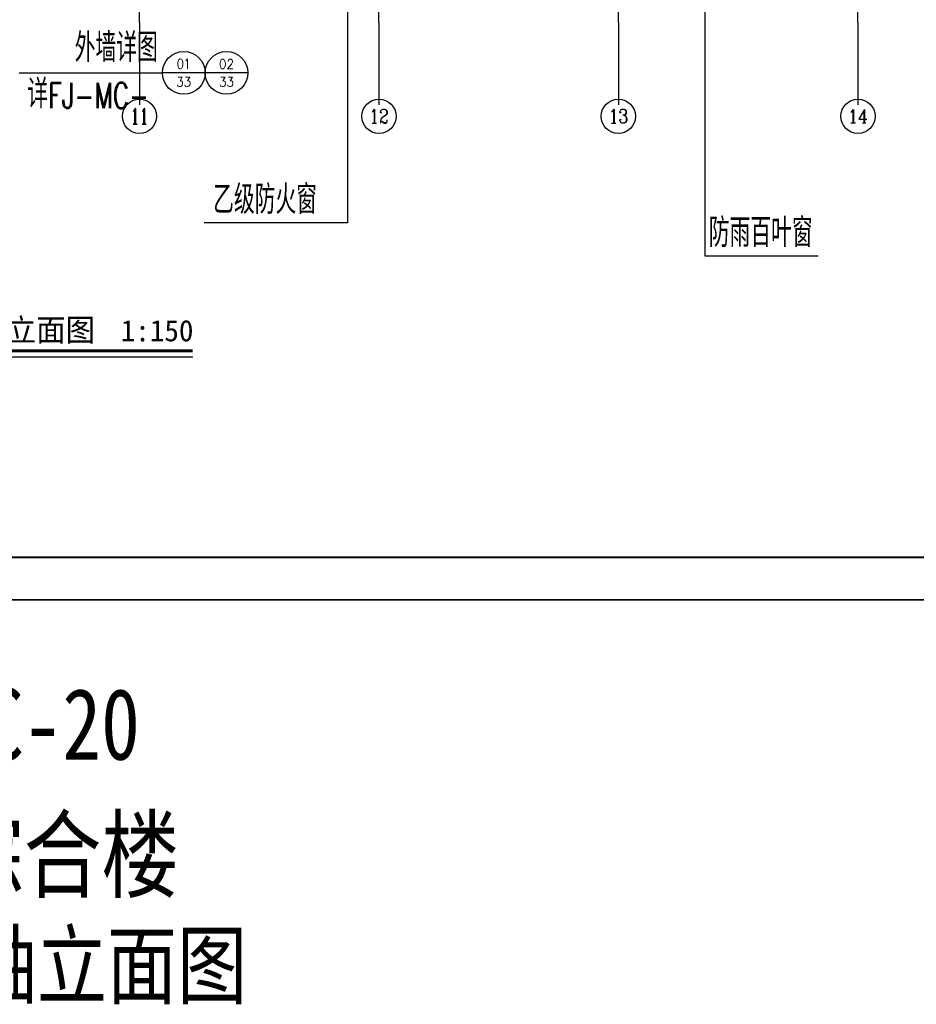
# Model space of a CAD drawing. Header units: millimetres. Extents: x 708158 to 1984082, y -168213 to -53.
# Tile 12 of 220: x 769185 to 800633, y -121889 to -87336. Entities that reach past the tile are written whole.
import ezdxf
from ezdxf.enums import TextEntityAlignment as Align

# ---------------------------------------------------------------- set-up
doc = ezdxf.new("R2010")
doc.units = ezdxf.units.MM
doc.header["$LTSCALE"] = 1000
doc.linetypes.add('DOTE', pattern=[2.42, 2, -0.2, 0.02, -0.2])
doc.layers.get('0').update_dxf_attribs({"color": 8})
for name, color, linetype in [('230303生产综合楼-平面图_t8$0$DIM_IDEN', 3, 'Continuous'), ('A-ANNO-SYMB', 3, 'Continuous'), ('AXIS', 3, 'Continuous'), ('AXIS_TEXT', 7, 'Continuous'), ('DIM_LEAD', 3, 'Continuous'), ('DOTE', 1, 'DOTE'), ('PUB_TEXT', 7, 'Continuous')]:
    doc.layers.add(name, color=color, linetype=linetype)
doc.layers.add('图框', color=4, linetype='Continuous', lineweight=35)
doc.styles.add('-黑体', font='simhei.ttf', dxfattribs={"width": 0.8})
doc.styles.add('230303生产综合楼-平面图_t8$0$_TCH_DIM', font='SIMPLEX', dxfattribs={"bigfont": 'GBCBIG'})
doc.styles.add('230303生产综合楼-平面图_t8$0$_TCH_LABEL', font='COMPLEX', dxfattribs={"bigfont": 'GBCBIG'})
doc.styles.add('_TCH_AXIS', font='COMPLEX', dxfattribs={"bigfont": 'GBCBIG'})
doc.styles.add('_TCH_DIM', font='SIMPLEX', dxfattribs={"bigfont": 'GBCBIG'})
doc.styles.add('_TCH_DYN', font='txt')

# ---------------------------------------------------------------- blocks, each defined once
blk = doc.blocks.new('A$C998f5811')
at = {"layer": '图框', "color": 4}
blk.add_line((-126150, 0), (0, 0), dxfattribs=at)
at = {"layer": '图框', "color": 4, "const_width": 74.2}
blk.add_lwpolyline([(-122400, 1500), (-1500, 1500), (-1500, 87600), (-122400, 87600)], close=True, dxfattribs=at)

msp = doc.modelspace()

# ---------------------------------------------------------------- linework, layer by layer
at = {"layer": '230303生产综合楼-平面图_t8$0$DIM_IDEN'}
for p, q in [((769164.9, -89204.5), (774188.3, -89204.5)), ((775688.3, -89204.5), (774188.3, -89204.5)), ((777188.3, -89204.5), (775688.3, -89204.5))]:
    msp.add_line(p, q, dxfattribs=at)
for centre in [(774938.3, -89204.5), (776438.3, -89204.5)]:
    msp.add_circle(centre, 750, dxfattribs=at)
at = {"layer": 'A-ANNO-SYMB', "const_width": 105}
msp.add_lwpolyline([(765036, -98953.6), (775253, -98953.6)], dxfattribs=at)
at = {"layer": 'A-ANNO-SYMB'}
msp.add_lwpolyline([(765036, -99163.6), (775253, -99163.6)], dxfattribs=at)
at = {"layer": 'AXIS'}
for p, q in [((773384.9, -87432.6), (773384.9, -90325.5)), ((781784.9, -87432.6), (781784.9, -90325.5)), ((790184.9, -87432.6), (790184.9, -90325.5)), ((798584.9, -87432.6), (798584.9, -90325.5)), ((773384.9, -88477.7), (773384.9, -90325.5)), ((781784.9, -88477.7), (781784.9, -90325.5)), ((790184.9, -88477.7), (790184.9, -90325.5)), ((798584.9, -88477.7), (798584.9, -90325.5))]:
    msp.add_line(p, q, dxfattribs=at)
for centre in [(773384.9, -90725.5), (781784.9, -90725.5), (790184.9, -90725.5), (798584.9, -90725.5)]:
    msp.add_circle(centre, 600, dxfattribs=at)
at = {"layer": 'DIM_LEAD'}
for p, q in [((780682.5, -79269.2), (780682.5, -94466.3)), ((793219.9, -82356.7), (793219.9, -95627.2)), ((780682.5, -94466.3), (775652.6, -94466.3)), ((793219.9, -95627.2), (797187.6, -95627.2))]:
    msp.add_line(p, q, dxfattribs=at)
at = {"layer": 'DOTE'}
for p, q in [((773384.9, -87432.6), (773384.9, -34859.5)), ((781784.9, -87432.6), (781784.9, -34859.5)), ((790184.9, -87432.6), (790184.9, -34859.5)), ((798584.9, -87432.6), (798584.9, -34859.5))]:
    msp.add_line(p, q, dxfattribs=at)

# ---------------------------------------------------------------- block references
msp.add_blockref('A$C998f5811', (834307.6, -107699.9))

# ---------------------------------------------------------------- texts
at = {"layer": 'AXIS_TEXT', "style": '_TCH_AXIS'}
for s, height, p, p2 in [('11', 553.14, (773068.8, -91002.1), (773701, -91002.1)), ('12', 492.67, (781444.7, -90971.9), (782125.1, -90971.9)), ('13', 492.67, (789844.7, -90971.9), (790525.1, -90971.9)), ('14', 471.11, (798237.2, -90961.1), (798932.6, -90961.1))]:
    msp.add_text(s, height=height, dxfattribs=at).set_placement(p, p2, align=Align.FIT)
at = {"layer": 'PUB_TEXT'}
for s, height, style, p in [('外墙详图', 1012.77, '230303生产综合楼-平面图_t8$0$_TCH_DIM', (771114.3, -88822.5)), ('详', 1012.8, '230303生产综合楼-平面图_t8$0$_TCH_DIM', (769446.1, -90446.6)), ('乙级防火窗', 1012.77, '_TCH_DIM', (775967.6, -94151.3)), ('防雨百叶窗', 1012.77, '_TCH_DIM', (793354, -95312.2)), ('轴立面图', 793.04, '_TCH_DYN', (767703.1, -98624))]:
    msp.add_text(s, height=height, dxfattribs=dict(at, style=style)).set_placement(p)
at = {"layer": 'PUB_TEXT', "style": '230303生产综合楼-平面图_t8$0$_TCH_LABEL'}
for s, height, p, p2 in [('01', 346.49, (774699.1, -89058.7), (775177.5, -89058.7)), ('02', 329.48, (776171.6, -89055.9), (776705, -89055.9)), ('33', 332.89, (774676.8, -89685.4), (775199.9, -89685.4)), ('33', 332.89, (776176.8, -89685.4), (776699.9, -89685.4))]:
    msp.add_text(s, height=height, dxfattribs=at).set_placement(p, p2, align=Align.FIT)
at = {"layer": 'PUB_TEXT'}
for s, height, style, width, p in [('FJ-MC-', 892.5, '230303生产综合楼-平面图_t8$0$_TCH_DIM', 0.705882, (770183.3, -90446.6)), ('轴立面图', 2253.16, '-黑体', 0.8, (767326.5, -121642.6))]:
    msp.add_text(s, height=height, dxfattribs=dict(at, style=style, width=width)).set_placement(p)
msp.add_text('1:150', height=750, dxfattribs=at).set_placement((772728, -98624))
at = {"layer": 'PUB_TEXT', "style": '-黑体', "width": 0.8}
for s, p in [('FJ-MC-20', (767958.1, -113305)), ('生产综合楼', (767958.1, -117890.4))]:
    msp.add_text(s, height=2500, dxfattribs=at).set_placement(p, align=Align.CENTER)

doc.saveas('drawing.dxf')
